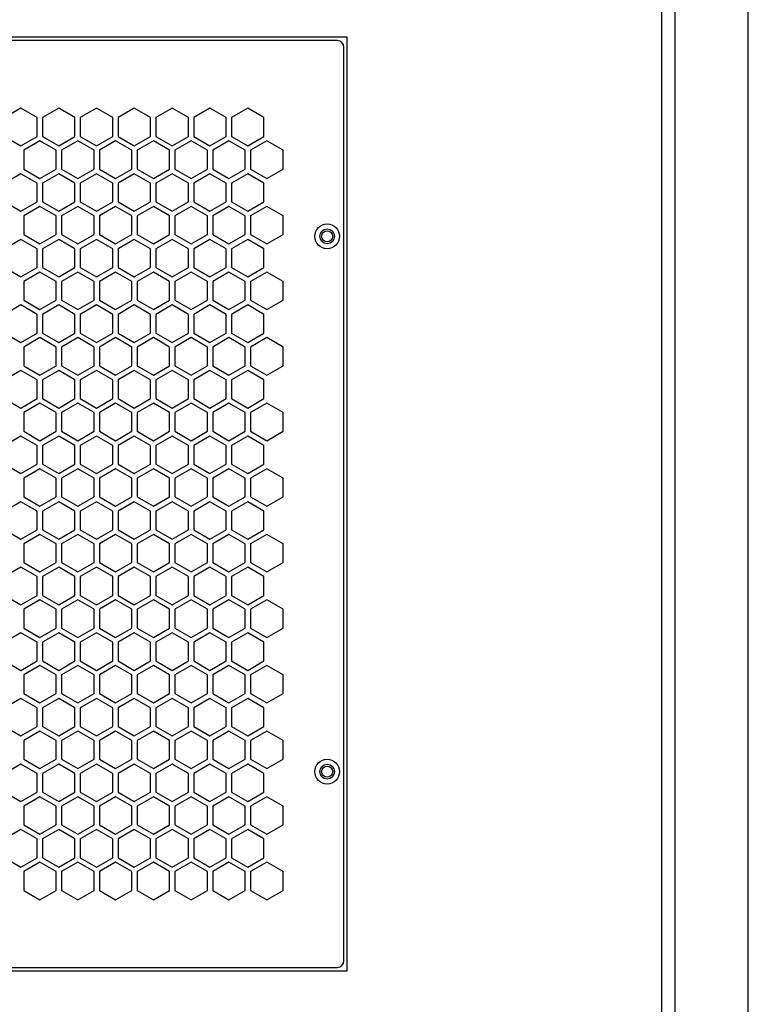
# Model space of a CAD drawing. Header units: millimetres. Extents: x 230 to 1215, y 162 to 1832.
# Tile 5 of 9: x 451 to 669, y 640 to 934. Entities that reach past the tile are written whole.
import ezdxf

# ---------------------------------------------------------------- set-up
doc = ezdxf.new("R2010")
doc.units = ezdxf.units.MM
doc.header["$LTSCALE"] = 129.637177
doc.layers.add('00_COMPONENTS_3', color=7, linetype='CONTINUOUS')
doc.layers.add('00_COMPONENTS_4', color=7, linetype='CONTINUOUS')

msp = doc.modelspace()

# ---------------------------------------------------------------- linework, layer by layer
at = {"layer": '00_COMPONENTS_3', "color": 7, "linetype": 'Continuous'}
for p, q in [((642.8, 1816.45), (642.8, 559.45)), ((548.8, 928.95), (319.8, 928.95)), ((545.8, 927.95), (322.8, 927.95)), ((548.8, 649.95), (548.8, 928.95)), ((547.8, 652.95), (547.8, 925.95)), ((451.25, 907.73), (446.4, 904.93)), ((456.1, 904.93), (451.25, 907.73)), ((462.55, 907.73), (457.7, 904.93)), ((467.4, 904.93), (462.55, 907.73)), ((473.85, 907.73), (469, 904.93)), ((478.7, 904.93), (473.85, 907.73)), ((485.15, 907.73), (480.3, 904.93)), ((490, 904.93), (485.15, 907.73)), ((496.45, 907.73), (491.6, 904.93)), ((501.3, 904.93), (496.45, 907.73)), ((507.75, 907.73), (502.9, 904.93)), ((512.6, 904.93), (507.75, 907.73)), ((519.05, 907.73), (514.2, 904.93)), ((523.9, 904.93), (519.05, 907.73)), ((456.1, 899.33), (456.1, 904.93)), ((457.7, 904.93), (457.7, 899.33)), ((467.4, 899.33), (467.4, 904.93)), ((469, 904.93), (469, 899.33)), ((478.7, 899.33), (478.7, 904.93)), ((480.3, 904.93), (480.3, 899.33)), ((490, 899.33), (490, 904.93)), ((491.6, 904.93), (491.6, 899.33)), ((501.3, 899.33), (501.3, 904.93)), ((502.9, 904.93), (502.9, 899.33)), ((512.6, 899.33), (512.6, 904.93)), ((514.2, 904.93), (514.2, 899.33)), ((523.9, 899.33), (523.9, 904.93)), ((446.4, 899.33), (451.25, 896.53)), ((451.25, 896.53), (456.1, 899.33)), ((456.95, 897.97), (452.1, 895.17)), ((461.8, 895.17), (456.95, 897.97)), ((457.7, 899.33), (462.55, 896.53)), ((462.55, 896.53), (467.4, 899.33)), ((468.25, 897.97), (463.4, 895.17)), ((473.1, 895.17), (468.25, 897.97)), ((469, 899.33), (473.85, 896.53)), ((473.85, 896.53), (478.7, 899.33)), ((479.55, 897.97), (474.7, 895.17)), ((484.4, 895.17), (479.55, 897.97)), ((480.3, 899.33), (485.15, 896.53)), ((485.15, 896.53), (490, 899.33)), ((490.85, 897.97), (486, 895.17)), ((495.7, 895.17), (490.85, 897.97)), ((491.6, 899.33), (496.45, 896.53)), ((496.45, 896.53), (501.3, 899.33)), ((502.15, 897.97), (497.3, 895.17)), ((507, 895.17), (502.15, 897.97)), ((502.9, 899.33), (507.75, 896.53)), ((507.75, 896.53), (512.6, 899.33)), ((513.45, 897.97), (508.6, 895.17)), ((518.3, 895.17), (513.45, 897.97)), ((514.2, 899.33), (519.05, 896.53)), ((519.05, 896.53), (523.9, 899.33)), ((524.75, 897.97), (519.9, 895.17)), ((529.6, 895.17), (524.75, 897.97)), ((452.1, 895.17), (452.1, 889.57)), ((461.8, 889.57), (461.8, 895.17)), ((463.4, 895.17), (463.4, 889.57)), ((473.1, 889.57), (473.1, 895.17)), ((474.7, 895.17), (474.7, 889.57)), ((484.4, 889.57), (484.4, 895.17)), ((486, 895.17), (486, 889.57)), ((495.7, 889.57), (495.7, 895.17)), ((497.3, 895.17), (497.3, 889.57)), ((507, 889.57), (507, 895.17)), ((508.6, 895.17), (508.6, 889.57)), ((518.3, 889.57), (518.3, 895.17)), ((519.9, 895.17), (519.9, 889.57)), ((529.6, 889.57), (529.6, 895.17)), ((452.1, 889.57), (456.95, 886.77)), ((456.95, 886.77), (461.8, 889.57)), ((463.4, 889.57), (468.25, 886.77)), ((468.25, 886.77), (473.1, 889.57)), ((474.7, 889.57), (479.55, 886.77)), ((479.55, 886.77), (484.4, 889.57)), ((486, 889.57), (490.85, 886.77)), ((490.85, 886.77), (495.7, 889.57)), ((497.3, 889.57), (502.15, 886.77)), ((502.15, 886.77), (507, 889.57)), ((508.6, 889.57), (513.45, 886.77)), ((513.45, 886.77), (518.3, 889.57)), ((519.9, 889.57), (524.75, 886.77)), ((524.75, 886.77), (529.6, 889.57)), ((451.25, 888.13), (446.4, 885.33)), ((456.1, 885.33), (451.25, 888.13)), ((462.55, 888.13), (457.7, 885.33)), ((467.4, 885.33), (462.55, 888.13)), ((473.85, 888.13), (469, 885.33)), ((478.7, 885.33), (473.85, 888.13)), ((485.15, 888.13), (480.3, 885.33)), ((490, 885.33), (485.15, 888.13)), ((496.45, 888.13), (491.6, 885.33)), ((501.3, 885.33), (496.45, 888.13)), ((507.75, 888.13), (502.9, 885.33)), ((512.6, 885.33), (507.75, 888.13)), ((519.05, 888.13), (514.2, 885.33)), ((523.9, 885.33), (519.05, 888.13)), ((456.1, 879.73), (456.1, 885.33)), ((457.7, 885.33), (457.7, 879.73)), ((467.4, 879.73), (467.4, 885.33)), ((469, 885.33), (469, 879.73)), ((478.7, 879.73), (478.7, 885.33)), ((480.3, 885.33), (480.3, 879.73)), ((490, 879.73), (490, 885.33)), ((491.6, 885.33), (491.6, 879.73)), ((501.3, 879.73), (501.3, 885.33)), ((502.9, 885.33), (502.9, 879.73)), ((512.6, 879.73), (512.6, 885.33)), ((514.2, 885.33), (514.2, 879.73)), ((523.9, 879.73), (523.9, 885.33)), ((446.4, 879.73), (451.25, 876.93)), ((451.25, 876.93), (456.1, 879.73)), ((456.95, 878.37), (452.1, 875.57)), ((461.8, 875.57), (456.95, 878.37)), ((457.7, 879.73), (462.55, 876.93)), ((462.55, 876.93), (467.4, 879.73)), ((468.25, 878.37), (463.4, 875.57)), ((473.1, 875.57), (468.25, 878.37)), ((469, 879.73), (473.85, 876.93)), ((473.85, 876.93), (478.7, 879.73)), ((479.55, 878.37), (474.7, 875.57)), ((484.4, 875.57), (479.55, 878.37)), ((480.3, 879.73), (485.15, 876.93)), ((485.15, 876.93), (490, 879.73)), ((490.85, 878.37), (486, 875.57)), ((495.7, 875.57), (490.85, 878.37)), ((491.6, 879.73), (496.45, 876.93)), ((496.45, 876.93), (501.3, 879.73)), ((502.15, 878.37), (497.3, 875.57)), ((507, 875.57), (502.15, 878.37)), ((502.9, 879.73), (507.75, 876.93)), ((507.75, 876.93), (512.6, 879.73)), ((513.45, 878.37), (508.6, 875.57)), ((518.3, 875.57), (513.45, 878.37)), ((514.2, 879.73), (519.05, 876.93)), ((519.05, 876.93), (523.9, 879.73)), ((524.75, 878.37), (519.9, 875.57)), ((529.6, 875.57), (524.75, 878.37)), ((452.1, 875.57), (452.1, 869.97)), ((461.8, 869.97), (461.8, 875.57)), ((463.4, 875.57), (463.4, 869.97)), ((473.1, 869.97), (473.1, 875.57)), ((474.7, 875.57), (474.7, 869.97)), ((484.4, 869.97), (484.4, 875.57)), ((486, 875.57), (486, 869.97)), ((495.7, 869.97), (495.7, 875.57)), ((497.3, 875.57), (497.3, 869.97)), ((507, 869.97), (507, 875.57)), ((508.6, 875.57), (508.6, 869.97)), ((518.3, 869.97), (518.3, 875.57)), ((519.9, 875.57), (519.9, 869.97)), ((529.6, 869.97), (529.6, 875.57)), ((451.25, 868.53), (446.4, 865.73)), ((456.1, 865.73), (451.25, 868.53)), ((452.1, 869.97), (456.95, 867.17)), ((456.95, 867.17), (461.8, 869.97)), ((462.55, 868.53), (457.7, 865.73)), ((467.4, 865.73), (462.55, 868.53)), ((463.4, 869.97), (468.25, 867.17)), ((468.25, 867.17), (473.1, 869.97)), ((473.85, 868.53), (469, 865.73)), ((478.7, 865.73), (473.85, 868.53)), ((474.7, 869.97), (479.55, 867.17)), ((479.55, 867.17), (484.4, 869.97)), ((485.15, 868.53), (480.3, 865.73)), ((490, 865.73), (485.15, 868.53)), ((486, 869.97), (490.85, 867.17)), ((490.85, 867.17), (495.7, 869.97)), ((496.45, 868.53), (491.6, 865.73)), ((501.3, 865.73), (496.45, 868.53)), ((497.3, 869.97), (502.15, 867.17)), ((502.15, 867.17), (507, 869.97)), ((507.75, 868.53), (502.9, 865.73)), ((512.6, 865.73), (507.75, 868.53)), ((508.6, 869.97), (513.45, 867.17)), ((513.45, 867.17), (518.3, 869.97)), ((519.05, 868.53), (514.2, 865.73)), ((523.9, 865.73), (519.05, 868.53)), ((519.9, 869.97), (524.75, 867.17)), ((524.75, 867.17), (529.6, 869.97)), ((456.1, 860.13), (456.1, 865.73)), ((457.7, 865.73), (457.7, 860.13)), ((467.4, 860.13), (467.4, 865.73)), ((469, 865.73), (469, 860.13)), ((478.7, 860.13), (478.7, 865.73)), ((480.3, 865.73), (480.3, 860.13)), ((490, 860.13), (490, 865.73)), ((491.6, 865.73), (491.6, 860.13)), ((501.3, 860.13), (501.3, 865.73)), ((502.9, 865.73), (502.9, 860.13)), ((512.6, 860.13), (512.6, 865.73)), ((514.2, 865.73), (514.2, 860.13)), ((523.9, 860.13), (523.9, 865.73)), ((446.4, 860.13), (451.25, 857.33)), ((451.25, 857.33), (456.1, 860.13)), ((457.7, 860.13), (462.55, 857.33)), ((462.55, 857.33), (467.4, 860.13)), ((469, 860.13), (473.85, 857.33)), ((473.85, 857.33), (478.7, 860.13)), ((480.3, 860.13), (485.15, 857.33)), ((485.15, 857.33), (490, 860.13)), ((491.6, 860.13), (496.45, 857.33)), ((496.45, 857.33), (501.3, 860.13)), ((502.9, 860.13), (507.75, 857.33)), ((507.75, 857.33), (512.6, 860.13)), ((514.2, 860.13), (519.05, 857.33)), ((519.05, 857.33), (523.9, 860.13)), ((456.95, 858.77), (452.1, 855.97)), ((461.8, 855.97), (456.95, 858.77)), ((468.25, 858.77), (463.4, 855.97)), ((473.1, 855.97), (468.25, 858.77)), ((479.55, 858.77), (474.7, 855.97)), ((484.4, 855.97), (479.55, 858.77)), ((490.85, 858.77), (486, 855.97)), ((495.7, 855.97), (490.85, 858.77)), ((502.15, 858.77), (497.3, 855.97)), ((507, 855.97), (502.15, 858.77)), ((513.45, 858.77), (508.6, 855.97)), ((518.3, 855.97), (513.45, 858.77)), ((524.75, 858.77), (519.9, 855.97)), ((529.6, 855.97), (524.75, 858.77)), ((452.1, 855.97), (452.1, 850.37)), ((461.8, 850.37), (461.8, 855.97)), ((463.4, 855.97), (463.4, 850.37)), ((473.1, 850.37), (473.1, 855.97)), ((474.7, 855.97), (474.7, 850.37)), ((484.4, 850.37), (484.4, 855.97)), ((486, 855.97), (486, 850.37)), ((495.7, 850.37), (495.7, 855.97)), ((497.3, 855.97), (497.3, 850.37)), ((507, 850.37), (507, 855.97)), ((508.6, 855.97), (508.6, 850.37)), ((518.3, 850.37), (518.3, 855.97)), ((519.9, 855.97), (519.9, 850.37)), ((529.6, 850.37), (529.6, 855.97)), ((451.25, 848.93), (446.4, 846.13)), ((456.1, 846.13), (451.25, 848.93)), ((452.1, 850.37), (456.95, 847.57)), ((456.95, 847.57), (461.8, 850.37)), ((462.55, 848.93), (457.7, 846.13)), ((467.4, 846.13), (462.55, 848.93)), ((463.4, 850.37), (468.25, 847.57)), ((468.25, 847.57), (473.1, 850.37)), ((473.85, 848.93), (469, 846.13)), ((478.7, 846.13), (473.85, 848.93)), ((474.7, 850.37), (479.55, 847.57)), ((479.55, 847.57), (484.4, 850.37)), ((485.15, 848.93), (480.3, 846.13)), ((490, 846.13), (485.15, 848.93)), ((486, 850.37), (490.85, 847.57)), ((490.85, 847.57), (495.7, 850.37)), ((496.45, 848.93), (491.6, 846.13)), ((501.3, 846.13), (496.45, 848.93)), ((497.3, 850.37), (502.15, 847.57)), ((502.15, 847.57), (507, 850.37)), ((507.75, 848.93), (502.9, 846.13)), ((512.6, 846.13), (507.75, 848.93)), ((508.6, 850.37), (513.45, 847.57)), ((513.45, 847.57), (518.3, 850.37)), ((519.05, 848.93), (514.2, 846.13)), ((523.9, 846.13), (519.05, 848.93)), ((519.9, 850.37), (524.75, 847.57)), ((524.75, 847.57), (529.6, 850.37)), ((456.1, 840.53), (456.1, 846.13)), ((457.7, 846.13), (457.7, 840.53)), ((467.4, 840.53), (467.4, 846.13)), ((469, 846.13), (469, 840.53)), ((478.7, 840.53), (478.7, 846.13)), ((480.3, 846.13), (480.3, 840.53)), ((490, 840.53), (490, 846.13)), ((491.6, 846.13), (491.6, 840.53)), ((501.3, 840.53), (501.3, 846.13)), ((502.9, 846.13), (502.9, 840.53)), ((512.6, 840.53), (512.6, 846.13)), ((514.2, 846.13), (514.2, 840.53)), ((523.9, 840.53), (523.9, 846.13)), ((446.4, 840.53), (451.25, 837.73)), ((451.25, 837.73), (456.1, 840.53)), ((456.95, 839.17), (452.1, 836.37)), ((461.8, 836.37), (456.95, 839.17)), ((457.7, 840.53), (462.55, 837.73)), ((462.55, 837.73), (467.4, 840.53)), ((468.25, 839.17), (463.4, 836.37)), ((473.1, 836.37), (468.25, 839.17)), ((469, 840.53), (473.85, 837.73)), ((473.85, 837.73), (478.7, 840.53)), ((479.55, 839.17), (474.7, 836.37)), ((484.4, 836.37), (479.55, 839.17)), ((480.3, 840.53), (485.15, 837.73)), ((485.15, 837.73), (490, 840.53)), ((490.85, 839.17), (486, 836.37)), ((495.7, 836.37), (490.85, 839.17)), ((491.6, 840.53), (496.45, 837.73)), ((496.45, 837.73), (501.3, 840.53)), ((502.15, 839.17), (497.3, 836.37)), ((507, 836.37), (502.15, 839.17)), ((502.9, 840.53), (507.75, 837.73)), ((507.75, 837.73), (512.6, 840.53)), ((513.45, 839.17), (508.6, 836.37)), ((518.3, 836.37), (513.45, 839.17)), ((514.2, 840.53), (519.05, 837.73)), ((519.05, 837.73), (523.9, 840.53)), ((524.75, 839.17), (519.9, 836.37)), ((529.6, 836.37), (524.75, 839.17)), ((452.1, 836.37), (452.1, 830.77)), ((461.8, 830.77), (461.8, 836.37)), ((463.4, 836.37), (463.4, 830.77)), ((473.1, 830.77), (473.1, 836.37)), ((474.7, 836.37), (474.7, 830.77)), ((484.4, 830.77), (484.4, 836.37)), ((486, 836.37), (486, 830.77)), ((495.7, 830.77), (495.7, 836.37)), ((497.3, 836.37), (497.3, 830.77)), ((507, 830.77), (507, 836.37)), ((508.6, 836.37), (508.6, 830.77)), ((518.3, 830.77), (518.3, 836.37)), ((519.9, 836.37), (519.9, 830.77)), ((529.6, 830.77), (529.6, 836.37)), ((452.1, 830.77), (456.95, 827.97)), ((456.95, 827.97), (461.8, 830.77)), ((463.4, 830.77), (468.25, 827.97)), ((468.25, 827.97), (473.1, 830.77)), ((474.7, 830.77), (479.55, 827.97)), ((479.55, 827.97), (484.4, 830.77)), ((486, 830.77), (490.85, 827.97)), ((490.85, 827.97), (495.7, 830.77)), ((497.3, 830.77), (502.15, 827.97)), ((502.15, 827.97), (507, 830.77)), ((508.6, 830.77), (513.45, 827.97)), ((513.45, 827.97), (518.3, 830.77)), ((519.9, 830.77), (524.75, 827.97)), ((524.75, 827.97), (529.6, 830.77)), ((451.25, 829.33), (446.4, 826.53)), ((456.1, 826.53), (451.25, 829.33)), ((462.55, 829.33), (457.7, 826.53)), ((467.4, 826.53), (462.55, 829.33)), ((473.85, 829.33), (469, 826.53)), ((478.7, 826.53), (473.85, 829.33)), ((485.15, 829.33), (480.3, 826.53)), ((490, 826.53), (485.15, 829.33)), ((496.45, 829.33), (491.6, 826.53)), ((501.3, 826.53), (496.45, 829.33)), ((507.75, 829.33), (502.9, 826.53)), ((512.6, 826.53), (507.75, 829.33)), ((519.05, 829.33), (514.2, 826.53)), ((523.9, 826.53), (519.05, 829.33)), ((456.1, 820.93), (456.1, 826.53)), ((457.7, 826.53), (457.7, 820.93)), ((467.4, 820.93), (467.4, 826.53)), ((469, 826.53), (469, 820.93)), ((478.7, 820.93), (478.7, 826.53)), ((480.3, 826.53), (480.3, 820.93)), ((490, 820.93), (490, 826.53)), ((491.6, 826.53), (491.6, 820.93)), ((501.3, 820.93), (501.3, 826.53)), ((502.9, 826.53), (502.9, 820.93)), ((512.6, 820.93), (512.6, 826.53)), ((514.2, 826.53), (514.2, 820.93)), ((523.9, 820.93), (523.9, 826.53)), ((446.4, 820.93), (451.25, 818.13)), ((451.25, 818.13), (456.1, 820.93)), ((456.95, 819.57), (452.1, 816.77)), ((461.8, 816.77), (456.95, 819.57)), ((457.7, 820.93), (462.55, 818.13)), ((462.55, 818.13), (467.4, 820.93)), ((468.25, 819.57), (463.4, 816.77)), ((473.1, 816.77), (468.25, 819.57)), ((469, 820.93), (473.85, 818.13)), ((473.85, 818.13), (478.7, 820.93)), ((479.55, 819.57), (474.7, 816.77)), ((484.4, 816.77), (479.55, 819.57)), ((480.3, 820.93), (485.15, 818.13)), ((485.15, 818.13), (490, 820.93)), ((490.85, 819.57), (486, 816.77)), ((495.7, 816.77), (490.85, 819.57)), ((491.6, 820.93), (496.45, 818.13)), ((496.45, 818.13), (501.3, 820.93)), ((502.15, 819.57), (497.3, 816.77)), ((507, 816.77), (502.15, 819.57)), ((502.9, 820.93), (507.75, 818.13)), ((507.75, 818.13), (512.6, 820.93)), ((513.45, 819.57), (508.6, 816.77)), ((518.3, 816.77), (513.45, 819.57)), ((514.2, 820.93), (519.05, 818.13)), ((519.05, 818.13), (523.9, 820.93)), ((524.75, 819.57), (519.9, 816.77)), ((529.6, 816.77), (524.75, 819.57)), ((452.1, 816.77), (452.1, 811.17)), ((461.8, 811.17), (461.8, 816.77)), ((463.4, 816.77), (463.4, 811.17)), ((473.1, 811.17), (473.1, 816.77)), ((474.7, 816.77), (474.7, 811.17)), ((484.4, 811.17), (484.4, 816.77)), ((486, 816.77), (486, 811.17)), ((495.7, 811.17), (495.7, 816.77)), ((497.3, 816.77), (497.3, 811.17)), ((507, 811.17), (507, 816.77)), ((508.6, 816.77), (508.6, 811.17)), ((518.3, 811.17), (518.3, 816.77)), ((519.9, 816.77), (519.9, 811.17)), ((529.6, 811.17), (529.6, 816.77)), ((451.25, 809.73), (446.4, 806.93)), ((456.1, 806.93), (451.25, 809.73)), ((452.1, 811.17), (456.95, 808.37)), ((456.95, 808.37), (461.8, 811.17)), ((462.55, 809.73), (457.7, 806.93)), ((467.4, 806.93), (462.55, 809.73)), ((463.4, 811.17), (468.25, 808.37)), ((468.25, 808.37), (473.1, 811.17)), ((473.85, 809.73), (469, 806.93)), ((478.7, 806.93), (473.85, 809.73)), ((474.7, 811.17), (479.55, 808.37)), ((479.55, 808.37), (484.4, 811.17)), ((485.15, 809.73), (480.3, 806.93)), ((490, 806.93), (485.15, 809.73)), ((486, 811.17), (490.85, 808.37)), ((490.85, 808.37), (495.7, 811.17)), ((496.45, 809.73), (491.6, 806.93)), ((501.3, 806.93), (496.45, 809.73)), ((497.3, 811.17), (502.15, 808.37)), ((502.15, 808.37), (507, 811.17)), ((507.75, 809.73), (502.9, 806.93)), ((512.6, 806.93), (507.75, 809.73)), ((508.6, 811.17), (513.45, 808.37)), ((513.45, 808.37), (518.3, 811.17)), ((519.05, 809.73), (514.2, 806.93)), ((523.9, 806.93), (519.05, 809.73)), ((519.9, 811.17), (524.75, 808.37)), ((524.75, 808.37), (529.6, 811.17)), ((456.1, 801.33), (456.1, 806.93)), ((457.7, 806.93), (457.7, 801.33)), ((467.4, 801.33), (467.4, 806.93)), ((469, 806.93), (469, 801.33)), ((478.7, 801.33), (478.7, 806.93)), ((480.3, 806.93), (480.3, 801.33)), ((490, 801.33), (490, 806.93)), ((491.6, 806.93), (491.6, 801.33)), ((501.3, 801.33), (501.3, 806.93)), ((502.9, 806.93), (502.9, 801.33)), ((512.6, 801.33), (512.6, 806.93)), ((514.2, 806.93), (514.2, 801.33)), ((523.9, 801.33), (523.9, 806.93)), ((446.4, 801.33), (451.25, 798.53)), ((451.25, 798.53), (456.1, 801.33)), ((457.7, 801.33), (462.55, 798.53)), ((462.55, 798.53), (467.4, 801.33)), ((469, 801.33), (473.85, 798.53)), ((473.85, 798.53), (478.7, 801.33)), ((480.3, 801.33), (485.15, 798.53)), ((485.15, 798.53), (490, 801.33)), ((491.6, 801.33), (496.45, 798.53)), ((496.45, 798.53), (501.3, 801.33)), ((502.9, 801.33), (507.75, 798.53)), ((507.75, 798.53), (512.6, 801.33)), ((514.2, 801.33), (519.05, 798.53)), ((519.05, 798.53), (523.9, 801.33)), ((456.95, 799.97), (452.1, 797.17)), ((461.8, 797.17), (456.95, 799.97)), ((468.25, 799.97), (463.4, 797.17)), ((473.1, 797.17), (468.25, 799.97)), ((479.55, 799.97), (474.7, 797.17)), ((484.4, 797.17), (479.55, 799.97)), ((490.85, 799.97), (486, 797.17)), ((495.7, 797.17), (490.85, 799.97)), ((502.15, 799.97), (497.3, 797.17)), ((507, 797.17), (502.15, 799.97)), ((513.45, 799.97), (508.6, 797.17)), ((518.3, 797.17), (513.45, 799.97)), ((524.75, 799.97), (519.9, 797.17)), ((529.6, 797.17), (524.75, 799.97)), ((452.1, 797.17), (452.1, 791.57)), ((461.8, 791.57), (461.8, 797.17)), ((463.4, 797.17), (463.4, 791.57)), ((473.1, 791.57), (473.1, 797.17)), ((474.7, 797.17), (474.7, 791.57)), ((484.4, 791.57), (484.4, 797.17)), ((486, 797.17), (486, 791.57)), ((495.7, 791.57), (495.7, 797.17)), ((497.3, 797.17), (497.3, 791.57)), ((507, 791.57), (507, 797.17)), ((508.6, 797.17), (508.6, 791.57)), ((518.3, 791.57), (518.3, 797.17)), ((519.9, 797.17), (519.9, 791.57)), ((529.6, 791.57), (529.6, 797.17)), ((451.25, 790.13), (446.4, 787.33)), ((456.1, 787.33), (451.25, 790.13)), ((452.1, 791.57), (456.95, 788.77)), ((456.95, 788.77), (461.8, 791.57)), ((462.55, 790.13), (457.7, 787.33)), ((467.4, 787.33), (462.55, 790.13)), ((463.4, 791.57), (468.25, 788.77)), ((468.25, 788.77), (473.1, 791.57)), ((473.85, 790.13), (469, 787.33)), ((478.7, 787.33), (473.85, 790.13)), ((474.7, 791.57), (479.55, 788.77)), ((479.55, 788.77), (484.4, 791.57)), ((485.15, 790.13), (480.3, 787.33)), ((490, 787.33), (485.15, 790.13)), ((486, 791.57), (490.85, 788.77)), ((490.85, 788.77), (495.7, 791.57)), ((496.45, 790.13), (491.6, 787.33)), ((501.3, 787.33), (496.45, 790.13)), ((497.3, 791.57), (502.15, 788.77)), ((502.15, 788.77), (507, 791.57)), ((507.75, 790.13), (502.9, 787.33)), ((512.6, 787.33), (507.75, 790.13)), ((508.6, 791.57), (513.45, 788.77)), ((513.45, 788.77), (518.3, 791.57)), ((519.05, 790.13), (514.2, 787.33)), ((523.9, 787.33), (519.05, 790.13)), ((519.9, 791.57), (524.75, 788.77)), ((524.75, 788.77), (529.6, 791.57)), ((456.1, 781.73), (456.1, 787.33)), ((457.7, 787.33), (457.7, 781.73)), ((467.4, 781.73), (467.4, 787.33)), ((469, 787.33), (469, 781.73)), ((478.7, 781.73), (478.7, 787.33)), ((480.3, 787.33), (480.3, 781.73)), ((490, 781.73), (490, 787.33)), ((491.6, 787.33), (491.6, 781.73)), ((501.3, 781.73), (501.3, 787.33)), ((502.9, 787.33), (502.9, 781.73)), ((512.6, 781.73), (512.6, 787.33)), ((514.2, 787.33), (514.2, 781.73)), ((523.9, 781.73), (523.9, 787.33)), ((446.4, 781.73), (451.25, 778.93)), ((451.25, 778.93), (456.1, 781.73)), ((456.95, 780.37), (452.1, 777.57)), ((461.8, 777.57), (456.95, 780.37)), ((457.7, 781.73), (462.55, 778.93)), ((462.55, 778.93), (467.4, 781.73)), ((468.25, 780.37), (463.4, 777.57)), ((473.1, 777.57), (468.25, 780.37)), ((469, 781.73), (473.85, 778.93)), ((473.85, 778.93), (478.7, 781.73)), ((479.55, 780.37), (474.7, 777.57)), ((484.4, 777.57), (479.55, 780.37)), ((480.3, 781.73), (485.15, 778.93)), ((485.15, 778.93), (490, 781.73)), ((490.85, 780.37), (486, 777.57)), ((495.7, 777.57), (490.85, 780.37)), ((491.6, 781.73), (496.45, 778.93)), ((496.45, 778.93), (501.3, 781.73)), ((502.15, 780.37), (497.3, 777.57)), ((507, 777.57), (502.15, 780.37)), ((502.9, 781.73), (507.75, 778.93)), ((507.75, 778.93), (512.6, 781.73)), ((513.45, 780.37), (508.6, 777.57)), ((518.3, 777.57), (513.45, 780.37)), ((514.2, 781.73), (519.05, 778.93)), ((519.05, 778.93), (523.9, 781.73)), ((524.75, 780.37), (519.9, 777.57)), ((529.6, 777.57), (524.75, 780.37)), ((452.1, 777.57), (452.1, 771.97)), ((461.8, 771.97), (461.8, 777.57)), ((463.4, 777.57), (463.4, 771.97)), ((473.1, 771.97), (473.1, 777.57)), ((474.7, 777.57), (474.7, 771.97)), ((484.4, 771.97), (484.4, 777.57)), ((486, 777.57), (486, 771.97)), ((495.7, 771.97), (495.7, 777.57)), ((497.3, 777.57), (497.3, 771.97)), ((507, 771.97), (507, 777.57)), ((508.6, 777.57), (508.6, 771.97)), ((518.3, 771.97), (518.3, 777.57)), ((519.9, 777.57), (519.9, 771.97)), ((529.6, 771.97), (529.6, 777.57)), ((452.1, 771.97), (456.95, 769.17)), ((456.95, 769.17), (461.8, 771.97)), ((463.4, 771.97), (468.25, 769.17)), ((468.25, 769.17), (473.1, 771.97)), ((474.7, 771.97), (479.55, 769.17)), ((479.55, 769.17), (484.4, 771.97)), ((486, 771.97), (490.85, 769.17)), ((490.85, 769.17), (495.7, 771.97)), ((497.3, 771.97), (502.15, 769.17)), ((502.15, 769.17), (507, 771.97)), ((508.6, 771.97), (513.45, 769.17)), ((513.45, 769.17), (518.3, 771.97)), ((519.9, 771.97), (524.75, 769.17)), ((524.75, 769.17), (529.6, 771.97)), ((451.25, 770.53), (446.4, 767.73)), ((456.1, 767.73), (451.25, 770.53)), ((462.55, 770.53), (457.7, 767.73)), ((467.4, 767.73), (462.55, 770.53)), ((473.85, 770.53), (469, 767.73)), ((478.7, 767.73), (473.85, 770.53)), ((485.15, 770.53), (480.3, 767.73)), ((490, 767.73), (485.15, 770.53)), ((496.45, 770.53), (491.6, 767.73)), ((501.3, 767.73), (496.45, 770.53)), ((507.75, 770.53), (502.9, 767.73)), ((512.6, 767.73), (507.75, 770.53)), ((519.05, 770.53), (514.2, 767.73)), ((523.9, 767.73), (519.05, 770.53)), ((456.1, 762.13), (456.1, 767.73)), ((457.7, 767.73), (457.7, 762.13)), ((467.4, 762.13), (467.4, 767.73)), ((469, 767.73), (469, 762.13)), ((478.7, 762.13), (478.7, 767.73)), ((480.3, 767.73), (480.3, 762.13)), ((490, 762.13), (490, 767.73)), ((491.6, 767.73), (491.6, 762.13)), ((501.3, 762.13), (501.3, 767.73)), ((502.9, 767.73), (502.9, 762.13)), ((512.6, 762.13), (512.6, 767.73)), ((514.2, 767.73), (514.2, 762.13)), ((523.9, 762.13), (523.9, 767.73)), ((446.4, 762.13), (451.25, 759.33)), ((451.25, 759.33), (456.1, 762.13)), ((456.95, 760.77), (452.1, 757.97)), ((461.8, 757.97), (456.95, 760.77)), ((457.7, 762.13), (462.55, 759.33)), ((462.55, 759.33), (467.4, 762.13)), ((468.25, 760.77), (463.4, 757.97)), ((473.1, 757.97), (468.25, 760.77)), ((469, 762.13), (473.85, 759.33)), ((473.85, 759.33), (478.7, 762.13)), ((479.55, 760.77), (474.7, 757.97)), ((484.4, 757.97), (479.55, 760.77)), ((480.3, 762.13), (485.15, 759.33)), ((485.15, 759.33), (490, 762.13)), ((490.85, 760.77), (486, 757.97)), ((495.7, 757.97), (490.85, 760.77)), ((491.6, 762.13), (496.45, 759.33)), ((496.45, 759.33), (501.3, 762.13)), ((502.15, 760.77), (497.3, 757.97)), ((507, 757.97), (502.15, 760.77)), ((502.9, 762.13), (507.75, 759.33)), ((507.75, 759.33), (512.6, 762.13)), ((513.45, 760.77), (508.6, 757.97)), ((518.3, 757.97), (513.45, 760.77)), ((514.2, 762.13), (519.05, 759.33)), ((519.05, 759.33), (523.9, 762.13)), ((524.75, 760.77), (519.9, 757.97)), ((529.6, 757.97), (524.75, 760.77)), ((452.1, 757.97), (452.1, 752.37)), ((461.8, 752.37), (461.8, 757.97)), ((463.4, 757.97), (463.4, 752.37)), ((473.1, 752.37), (473.1, 757.97)), ((474.7, 757.97), (474.7, 752.37)), ((484.4, 752.37), (484.4, 757.97)), ((486, 757.97), (486, 752.37)), ((495.7, 752.37), (495.7, 757.97)), ((497.3, 757.97), (497.3, 752.37)), ((507, 752.37), (507, 757.97)), ((508.6, 757.97), (508.6, 752.37)), ((518.3, 752.37), (518.3, 757.97)), ((519.9, 757.97), (519.9, 752.37)), ((529.6, 752.37), (529.6, 757.97)), ((451.25, 750.93), (446.4, 748.13)), ((456.1, 748.13), (451.25, 750.93)), ((452.1, 752.37), (456.95, 749.57)), ((456.95, 749.57), (461.8, 752.37)), ((462.55, 750.93), (457.7, 748.13)), ((467.4, 748.13), (462.55, 750.93)), ((463.4, 752.37), (468.25, 749.57)), ((468.25, 749.57), (473.1, 752.37)), ((473.85, 750.93), (469, 748.13)), ((478.7, 748.13), (473.85, 750.93)), ((474.7, 752.37), (479.55, 749.57)), ((479.55, 749.57), (484.4, 752.37)), ((485.15, 750.93), (480.3, 748.13)), ((490, 748.13), (485.15, 750.93)), ((486, 752.37), (490.85, 749.57)), ((490.85, 749.57), (495.7, 752.37)), ((496.45, 750.93), (491.6, 748.13)), ((501.3, 748.13), (496.45, 750.93)), ((497.3, 752.37), (502.15, 749.57)), ((502.15, 749.57), (507, 752.37)), ((507.75, 750.93), (502.9, 748.13)), ((512.6, 748.13), (507.75, 750.93)), ((508.6, 752.37), (513.45, 749.57)), ((513.45, 749.57), (518.3, 752.37)), ((519.05, 750.93), (514.2, 748.13)), ((523.9, 748.13), (519.05, 750.93)), ((519.9, 752.37), (524.75, 749.57)), ((524.75, 749.57), (529.6, 752.37)), ((456.1, 742.53), (456.1, 748.13)), ((457.7, 748.13), (457.7, 742.53)), ((467.4, 742.53), (467.4, 748.13)), ((469, 748.13), (469, 742.53)), ((478.7, 742.53), (478.7, 748.13)), ((480.3, 748.13), (480.3, 742.53)), ((490, 742.53), (490, 748.13)), ((491.6, 748.13), (491.6, 742.53)), ((501.3, 742.53), (501.3, 748.13)), ((502.9, 748.13), (502.9, 742.53)), ((512.6, 742.53), (512.6, 748.13)), ((514.2, 748.13), (514.2, 742.53)), ((523.9, 742.53), (523.9, 748.13)), ((446.4, 742.53), (451.25, 739.73)), ((451.25, 739.73), (456.1, 742.53)), ((457.7, 742.53), (462.55, 739.73)), ((462.55, 739.73), (467.4, 742.53)), ((469, 742.53), (473.85, 739.73)), ((473.85, 739.73), (478.7, 742.53)), ((480.3, 742.53), (485.15, 739.73)), ((485.15, 739.73), (490, 742.53)), ((491.6, 742.53), (496.45, 739.73)), ((496.45, 739.73), (501.3, 742.53)), ((502.9, 742.53), (507.75, 739.73)), ((507.75, 739.73), (512.6, 742.53)), ((514.2, 742.53), (519.05, 739.73)), ((519.05, 739.73), (523.9, 742.53)), ((456.95, 741.17), (452.1, 738.37)), ((461.8, 738.37), (456.95, 741.17)), ((468.25, 741.17), (463.4, 738.37)), ((473.1, 738.37), (468.25, 741.17)), ((479.55, 741.17), (474.7, 738.37)), ((484.4, 738.37), (479.55, 741.17)), ((490.85, 741.17), (486, 738.37)), ((495.7, 738.37), (490.85, 741.17)), ((502.15, 741.17), (497.3, 738.37)), ((507, 738.37), (502.15, 741.17)), ((513.45, 741.17), (508.6, 738.37)), ((518.3, 738.37), (513.45, 741.17)), ((524.75, 741.17), (519.9, 738.37)), ((529.6, 738.37), (524.75, 741.17)), ((452.1, 738.37), (452.1, 732.77)), ((461.8, 732.77), (461.8, 738.37)), ((463.4, 738.37), (463.4, 732.77)), ((473.1, 732.77), (473.1, 738.37)), ((474.7, 738.37), (474.7, 732.77)), ((484.4, 732.77), (484.4, 738.37)), ((486, 738.37), (486, 732.77)), ((495.7, 732.77), (495.7, 738.37)), ((497.3, 738.37), (497.3, 732.77)), ((507, 732.77), (507, 738.37)), ((508.6, 738.37), (508.6, 732.77)), ((518.3, 732.77), (518.3, 738.37)), ((519.9, 738.37), (519.9, 732.77)), ((529.6, 732.77), (529.6, 738.37)), ((451.25, 731.33), (446.4, 728.53)), ((456.1, 728.53), (451.25, 731.33)), ((452.1, 732.77), (456.95, 729.97)), ((456.95, 729.97), (461.8, 732.77)), ((462.55, 731.33), (457.7, 728.53)), ((467.4, 728.53), (462.55, 731.33)), ((463.4, 732.77), (468.25, 729.97)), ((468.25, 729.97), (473.1, 732.77)), ((473.85, 731.33), (469, 728.53)), ((478.7, 728.53), (473.85, 731.33)), ((474.7, 732.77), (479.55, 729.97)), ((479.55, 729.97), (484.4, 732.77)), ((485.15, 731.33), (480.3, 728.53)), ((490, 728.53), (485.15, 731.33)), ((486, 732.77), (490.85, 729.97)), ((490.85, 729.97), (495.7, 732.77)), ((496.45, 731.33), (491.6, 728.53)), ((501.3, 728.53), (496.45, 731.33)), ((497.3, 732.77), (502.15, 729.97)), ((502.15, 729.97), (507, 732.77)), ((507.75, 731.33), (502.9, 728.53)), ((512.6, 728.53), (507.75, 731.33)), ((508.6, 732.77), (513.45, 729.97)), ((513.45, 729.97), (518.3, 732.77)), ((519.05, 731.33), (514.2, 728.53)), ((523.9, 728.53), (519.05, 731.33)), ((519.9, 732.77), (524.75, 729.97)), ((524.75, 729.97), (529.6, 732.77)), ((456.1, 722.93), (456.1, 728.53)), ((457.7, 728.53), (457.7, 722.93)), ((467.4, 722.93), (467.4, 728.53)), ((469, 728.53), (469, 722.93)), ((478.7, 722.93), (478.7, 728.53)), ((480.3, 728.53), (480.3, 722.93)), ((490, 722.93), (490, 728.53)), ((491.6, 728.53), (491.6, 722.93)), ((501.3, 722.93), (501.3, 728.53)), ((502.9, 728.53), (502.9, 722.93)), ((512.6, 722.93), (512.6, 728.53)), ((514.2, 728.53), (514.2, 722.93)), ((523.9, 722.93), (523.9, 728.53)), ((446.4, 722.93), (451.25, 720.13)), ((451.25, 720.13), (456.1, 722.93)), ((456.95, 721.57), (452.1, 718.77)), ((461.8, 718.77), (456.95, 721.57)), ((457.7, 722.93), (462.55, 720.13)), ((462.55, 720.13), (467.4, 722.93)), ((468.25, 721.57), (463.4, 718.77)), ((473.1, 718.77), (468.25, 721.57)), ((469, 722.93), (473.85, 720.13)), ((473.85, 720.13), (478.7, 722.93)), ((479.55, 721.57), (474.7, 718.77)), ((484.4, 718.77), (479.55, 721.57)), ((480.3, 722.93), (485.15, 720.13)), ((485.15, 720.13), (490, 722.93)), ((490.85, 721.57), (486, 718.77)), ((495.7, 718.77), (490.85, 721.57)), ((491.6, 722.93), (496.45, 720.13)), ((496.45, 720.13), (501.3, 722.93)), ((502.15, 721.57), (497.3, 718.77)), ((507, 718.77), (502.15, 721.57)), ((502.9, 722.93), (507.75, 720.13)), ((507.75, 720.13), (512.6, 722.93)), ((513.45, 721.57), (508.6, 718.77)), ((518.3, 718.77), (513.45, 721.57)), ((514.2, 722.93), (519.05, 720.13)), ((519.05, 720.13), (523.9, 722.93)), ((524.75, 721.57), (519.9, 718.77)), ((529.6, 718.77), (524.75, 721.57)), ((452.1, 718.77), (452.1, 713.17)), ((461.8, 713.17), (461.8, 718.77)), ((463.4, 718.77), (463.4, 713.17)), ((473.1, 713.17), (473.1, 718.77)), ((474.7, 718.77), (474.7, 713.17)), ((484.4, 713.17), (484.4, 718.77)), ((486, 718.77), (486, 713.17)), ((495.7, 713.17), (495.7, 718.77)), ((497.3, 718.77), (497.3, 713.17)), ((507, 713.17), (507, 718.77)), ((508.6, 718.77), (508.6, 713.17)), ((518.3, 713.17), (518.3, 718.77)), ((519.9, 718.77), (519.9, 713.17)), ((529.6, 713.17), (529.6, 718.77)), ((452.1, 713.17), (456.95, 710.37)), ((456.95, 710.37), (461.8, 713.17)), ((463.4, 713.17), (468.25, 710.37)), ((468.25, 710.37), (473.1, 713.17)), ((474.7, 713.17), (479.55, 710.37)), ((479.55, 710.37), (484.4, 713.17)), ((486, 713.17), (490.85, 710.37)), ((490.85, 710.37), (495.7, 713.17)), ((497.3, 713.17), (502.15, 710.37)), ((502.15, 710.37), (507, 713.17)), ((508.6, 713.17), (513.45, 710.37)), ((513.45, 710.37), (518.3, 713.17)), ((519.9, 713.17), (524.75, 710.37)), ((524.75, 710.37), (529.6, 713.17)), ((451.25, 711.73), (446.4, 708.93)), ((456.1, 708.93), (451.25, 711.73)), ((462.55, 711.73), (457.7, 708.93)), ((467.4, 708.93), (462.55, 711.73)), ((473.85, 711.73), (469, 708.93)), ((478.7, 708.93), (473.85, 711.73)), ((485.15, 711.73), (480.3, 708.93)), ((490, 708.93), (485.15, 711.73)), ((496.45, 711.73), (491.6, 708.93)), ((501.3, 708.93), (496.45, 711.73)), ((507.75, 711.73), (502.9, 708.93)), ((512.6, 708.93), (507.75, 711.73)), ((519.05, 711.73), (514.2, 708.93)), ((523.9, 708.93), (519.05, 711.73)), ((456.1, 703.33), (456.1, 708.93)), ((457.7, 708.93), (457.7, 703.33)), ((467.4, 703.33), (467.4, 708.93)), ((469, 708.93), (469, 703.33)), ((478.7, 703.33), (478.7, 708.93)), ((480.3, 708.93), (480.3, 703.33)), ((490, 703.33), (490, 708.93)), ((491.6, 708.93), (491.6, 703.33)), ((501.3, 703.33), (501.3, 708.93)), ((502.9, 708.93), (502.9, 703.33)), ((512.6, 703.33), (512.6, 708.93)), ((514.2, 708.93), (514.2, 703.33)), ((523.9, 703.33), (523.9, 708.93)), ((446.4, 703.33), (451.25, 700.53)), ((451.25, 700.53), (456.1, 703.33)), ((456.95, 701.97), (452.1, 699.17)), ((461.8, 699.17), (456.95, 701.97)), ((457.7, 703.33), (462.55, 700.53)), ((462.55, 700.53), (467.4, 703.33)), ((468.25, 701.97), (463.4, 699.17)), ((473.1, 699.17), (468.25, 701.97)), ((469, 703.33), (473.85, 700.53)), ((473.85, 700.53), (478.7, 703.33)), ((479.55, 701.97), (474.7, 699.17)), ((484.4, 699.17), (479.55, 701.97)), ((480.3, 703.33), (485.15, 700.53)), ((485.15, 700.53), (490, 703.33)), ((490.85, 701.97), (486, 699.17)), ((495.7, 699.17), (490.85, 701.97)), ((491.6, 703.33), (496.45, 700.53)), ((496.45, 700.53), (501.3, 703.33)), ((502.15, 701.97), (497.3, 699.17)), ((507, 699.17), (502.15, 701.97)), ((502.9, 703.33), (507.75, 700.53)), ((507.75, 700.53), (512.6, 703.33)), ((513.45, 701.97), (508.6, 699.17)), ((518.3, 699.17), (513.45, 701.97)), ((514.2, 703.33), (519.05, 700.53)), ((519.05, 700.53), (523.9, 703.33)), ((524.75, 701.97), (519.9, 699.17)), ((529.6, 699.17), (524.75, 701.97)), ((452.1, 699.17), (452.1, 693.57)), ((461.8, 693.57), (461.8, 699.17)), ((463.4, 699.17), (463.4, 693.57)), ((473.1, 693.57), (473.1, 699.17)), ((474.7, 699.17), (474.7, 693.57)), ((484.4, 693.57), (484.4, 699.17)), ((486, 699.17), (486, 693.57)), ((495.7, 693.57), (495.7, 699.17)), ((497.3, 699.17), (497.3, 693.57)), ((507, 693.57), (507, 699.17)), ((508.6, 699.17), (508.6, 693.57)), ((518.3, 693.57), (518.3, 699.17)), ((519.9, 699.17), (519.9, 693.57)), ((529.6, 693.57), (529.6, 699.17)), ((451.25, 692.13), (446.4, 689.33)), ((456.1, 689.33), (451.25, 692.13)), ((452.1, 693.57), (456.95, 690.77)), ((456.95, 690.77), (461.8, 693.57)), ((462.55, 692.13), (457.7, 689.33)), ((467.4, 689.33), (462.55, 692.13)), ((463.4, 693.57), (468.25, 690.77)), ((468.25, 690.77), (473.1, 693.57)), ((473.85, 692.13), (469, 689.33)), ((478.7, 689.33), (473.85, 692.13)), ((474.7, 693.57), (479.55, 690.77)), ((479.55, 690.77), (484.4, 693.57)), ((485.15, 692.13), (480.3, 689.33)), ((490, 689.33), (485.15, 692.13)), ((486, 693.57), (490.85, 690.77)), ((490.85, 690.77), (495.7, 693.57)), ((496.45, 692.13), (491.6, 689.33)), ((501.3, 689.33), (496.45, 692.13)), ((497.3, 693.57), (502.15, 690.77)), ((502.15, 690.77), (507, 693.57)), ((507.75, 692.13), (502.9, 689.33)), ((512.6, 689.33), (507.75, 692.13)), ((508.6, 693.57), (513.45, 690.77)), ((513.45, 690.77), (518.3, 693.57)), ((519.05, 692.13), (514.2, 689.33)), ((523.9, 689.33), (519.05, 692.13)), ((519.9, 693.57), (524.75, 690.77)), ((524.75, 690.77), (529.6, 693.57)), ((456.1, 683.73), (456.1, 689.33)), ((457.7, 689.33), (457.7, 683.73)), ((467.4, 683.73), (467.4, 689.33)), ((469, 689.33), (469, 683.73)), ((478.7, 683.73), (478.7, 689.33)), ((480.3, 689.33), (480.3, 683.73)), ((490, 683.73), (490, 689.33)), ((491.6, 689.33), (491.6, 683.73)), ((501.3, 683.73), (501.3, 689.33)), ((502.9, 689.33), (502.9, 683.73)), ((512.6, 683.73), (512.6, 689.33)), ((514.2, 689.33), (514.2, 683.73)), ((523.9, 683.73), (523.9, 689.33)), ((446.4, 683.73), (451.25, 680.93)), ((451.25, 680.93), (456.1, 683.73)), ((457.7, 683.73), (462.55, 680.93)), ((462.55, 680.93), (467.4, 683.73)), ((469, 683.73), (473.85, 680.93)), ((473.85, 680.93), (478.7, 683.73)), ((480.3, 683.73), (485.15, 680.93)), ((485.15, 680.93), (490, 683.73)), ((491.6, 683.73), (496.45, 680.93)), ((496.45, 680.93), (501.3, 683.73)), ((502.9, 683.73), (507.75, 680.93)), ((507.75, 680.93), (512.6, 683.73)), ((514.2, 683.73), (519.05, 680.93)), ((519.05, 680.93), (523.9, 683.73)), ((456.95, 682.37), (452.1, 679.57)), ((461.8, 679.57), (456.95, 682.37)), ((468.25, 682.37), (463.4, 679.57)), ((473.1, 679.57), (468.25, 682.37)), ((479.55, 682.37), (474.7, 679.57)), ((484.4, 679.57), (479.55, 682.37)), ((490.85, 682.37), (486, 679.57)), ((495.7, 679.57), (490.85, 682.37)), ((502.15, 682.37), (497.3, 679.57)), ((507, 679.57), (502.15, 682.37)), ((513.45, 682.37), (508.6, 679.57)), ((518.3, 679.57), (513.45, 682.37)), ((524.75, 682.37), (519.9, 679.57)), ((529.6, 679.57), (524.75, 682.37)), ((452.1, 679.57), (452.1, 673.97)), ((461.8, 673.97), (461.8, 679.57)), ((463.4, 679.57), (463.4, 673.97)), ((473.1, 673.97), (473.1, 679.57)), ((474.7, 679.57), (474.7, 673.97)), ((484.4, 673.97), (484.4, 679.57)), ((486, 679.57), (486, 673.97)), ((495.7, 673.97), (495.7, 679.57)), ((497.3, 679.57), (497.3, 673.97)), ((507, 673.97), (507, 679.57)), ((508.6, 679.57), (508.6, 673.97)), ((518.3, 673.97), (518.3, 679.57)), ((519.9, 679.57), (519.9, 673.97)), ((529.6, 673.97), (529.6, 679.57)), ((452.1, 673.97), (456.95, 671.17)), ((456.95, 671.17), (461.8, 673.97)), ((463.4, 673.97), (468.25, 671.17)), ((468.25, 671.17), (473.1, 673.97)), ((474.7, 673.97), (479.55, 671.17)), ((479.55, 671.17), (484.4, 673.97)), ((486, 673.97), (490.85, 671.17)), ((490.85, 671.17), (495.7, 673.97)), ((497.3, 673.97), (502.15, 671.17)), ((502.15, 671.17), (507, 673.97)), ((508.6, 673.97), (513.45, 671.17)), ((513.45, 671.17), (518.3, 673.97)), ((519.9, 673.97), (524.75, 671.17)), ((524.75, 671.17), (529.6, 673.97)), ((322.8, 650.95), (545.8, 650.95)), ((319.8, 649.95), (548.8, 649.95))]:
    msp.add_line(p, q, dxfattribs=at)
for centre, radius in [((542.8, 869.45), 3.7), ((542.8, 869.45), 2.2), ((542.8, 869.45), 1.65), ((542.8, 709.45), 3.7), ((542.8, 709.45), 2.2), ((542.8, 709.45), 1.65)]:
    msp.add_circle(centre, radius, dxfattribs=at)
for centre, start, end in [((545.8, 925.95), 0, 90), ((545.8, 652.95), 270, 360)]:
    msp.add_arc(centre, 2, start, end, dxfattribs=at)
at = {"layer": '00_COMPONENTS_4', "color": 7, "linetype": 'Continuous'}
for p, q in [((646.7, 1816.45), (646.7, 321.45)), ((668.7, 321.45), (668.7, 1816.45))]:
    msp.add_line(p, q, dxfattribs=at)

doc.saveas('drawing.dxf')
